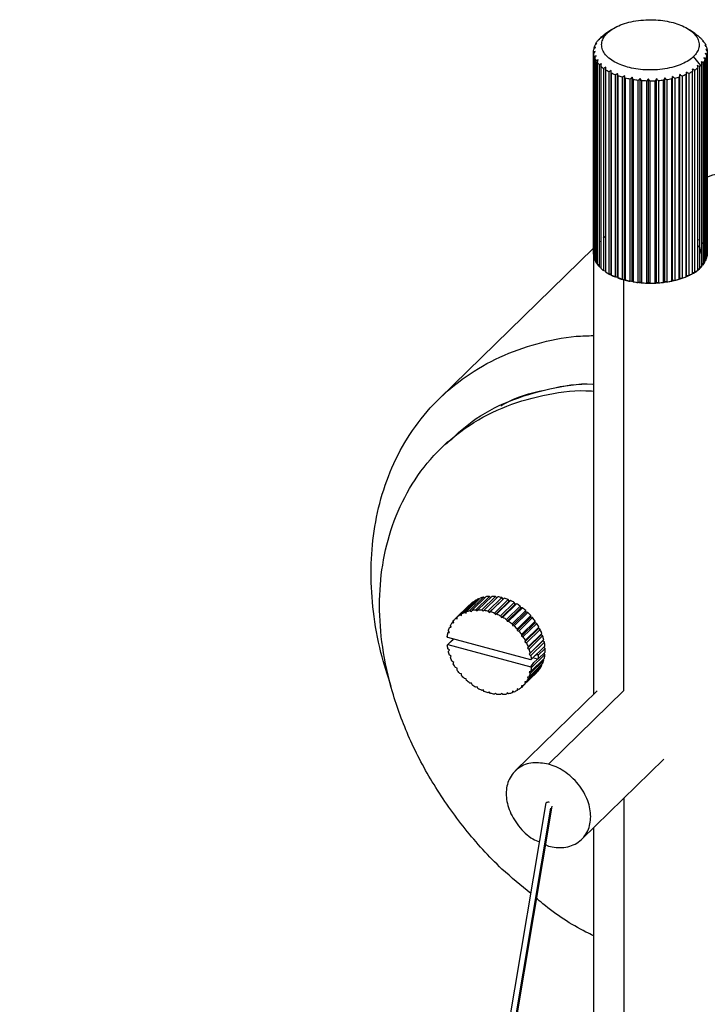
# Paper-space layout '_Trimétrica' of a CAD drawing. Header units: millimetres. Extents: x -1311 to -67, y -451 to 503.
# Tile 4 of 12: x -1086 to -993, y 369 to 503. Entities that reach past the tile are written whole.
import ezdxf

# ---------------------------------------------------------------- set-up
doc = ezdxf.new("R2010")
doc.units = ezdxf.units.MM

psp = doc.layouts.new('_Trimétrica')

# ---------------------------------------------------------------- linework, layer by layer
at = {"color": 7, "linetype": 'Continuous', "lineweight": 25}
for p, q in [((-1005.59, 501.92), (-1006.47, 501.31)), ((-994.21, 501.4), (-994.97, 501.92)), ((-1007.29, 500.55), (-1007.29, 500.61)), ((-1007.13, 500.77), (-1006.15, 501.46)), ((-1006.72, 501.11), (-1006.72, 501.13)), ((-994.21, 501.4), (-994.22, 501.41)), ((-993.53, 500.88), (-993.53, 500.84)), ((-1007.95, 499.3), (-1007.95, 499.47)), ((-1007.7, 499.95), (-1007.7, 500.05)), ((-992.54, 499.18), (-992.54, 498.98)), ((-1008.03, 498.91), (-1008.03, 471.39)), ((-1008.03, 471.35), (-1008.03, 498.87)), ((-1008.01, 498.65), (-1008.01, 471.13)), ((-1007.93, 470.76), (-1007.93, 498.28)), ((-1007.85, 498.06), (-1007.85, 470.54)), ((-1007.66, 470.18), (-1007.66, 497.7)), ((-993.42, 497.05), (-994.4, 498.26)), ((-992.85, 470.25), (-992.85, 497.77)), ((-992.74, 497.99), (-992.74, 470.47)), ((-992.6, 470.83), (-992.6, 498.36)), ((-992.55, 498.58), (-992.55, 471.06)), ((-1007.52, 497.48), (-1007.52, 469.96)), ((-1007.23, 469.62), (-1007.23, 497.14)), ((-1007.02, 496.95), (-1007.02, 469.42)), ((-1006.64, 469.11), (-1006.64, 496.63)), ((-1006.38, 496.45), (-1006.38, 468.93)), ((-1005.6, 468.65), (-1005.6, 496.36)), ((-994.26, 496.4), (-994.26, 468.87)), ((-993.83, 469.17), (-993.83, 496.7)), ((-993.6, 496.89), (-993.6, 469.36)), ((-993.26, 469.69), (-993.26, 497.22)), ((-993.09, 497.42), (-993.09, 469.9)), ((-1005.91, 468.65), (-1005.91, 496.17)), ((-1005.6, 496.01), (-1005.6, 468.49)), ((-1005.05, 468.24), (-1005.05, 495.77)), ((-1004.74, 468.27), (-1004.74, 495.98)), ((-1004.7, 495.63), (-1004.7, 468.11)), ((-1004.09, 467.91), (-1004.09, 495.44)), ((-1003.79, 467.96), (-1003.79, 495.67)), ((-1003.7, 495.33), (-1003.7, 467.81)), ((-1003.04, 467.66), (-1003.04, 495.18)), ((-1002.76, 467.73), (-1002.76, 495.44)), ((-1002.62, 495.11), (-1002.62, 467.59)), ((-1001.93, 467.49), (-1001.93, 495.01)), ((-1001.67, 467.58), (-1001.67, 495.29)), ((-1001.5, 494.97), (-1001.5, 467.45)), ((-1000.78, 467.41), (-1000.78, 494.93)), ((-1000.55, 467.52), (-1000.55, 495.23)), ((-1000.34, 494.92), (-1000.34, 467.4)), ((-999.62, 467.41), (-999.62, 494.93)), ((-999.43, 467.54), (-999.43, 495.25)), ((-999.19, 494.96), (-999.19, 467.44)), ((-998.48, 467.51), (-998.48, 495.03)), ((-998.32, 467.65), (-998.32, 495.36)), ((-998.06, 495.09), (-998.06, 467.57)), ((-997.37, 467.69), (-997.37, 495.21)), ((-997.26, 467.84), (-997.26, 495.55)), ((-996.97, 495.3), (-996.97, 467.78)), ((-996.34, 467.95), (-996.34, 495.47)), ((-996.27, 468.11), (-996.27, 495.82)), ((-995.97, 495.59), (-995.97, 468.07)), ((-995.39, 468.29), (-995.39, 495.82)), ((-995.36, 468.45), (-995.36, 496.16)), ((-995.05, 495.96), (-995.05, 468.44)), ((-994.54, 468.7), (-994.54, 496.23)), ((-1006.38, 473.74), (-1006.69, 473.54)), ((-1008.03, 472.16), (-1029.02, 451.68)), ((-1007.18, 473.16), (-1007.26, 473.04)), ((-993.6, 473.25), (-993.66, 473.31)), ((-993.08, 472.77), (-993.26, 472.93)), ((-1008.03, 471.39), (-1008.03, 471.35)), ((-1008.03, 471.35), (-1008.03, 411.38)), ((-1008.03, 471.35), (-1008.01, 471.34)), ((-1007.9, 471.4), (-1007.84, 471.05)), ((-992.57, 470.96), (-992.6, 471.13)), ((-992.6, 471.04), (-992.55, 471.06)), ((-1007.93, 470.76), (-1007.85, 470.73)), ((-1007.66, 470.18), (-1007.52, 470.14)), ((-1007.23, 469.62), (-1007.02, 469.59)), ((-1007.09, 469.67), (-1007.01, 469.59)), ((-993.26, 469.86), (-993.09, 469.9)), ((-992.85, 470.49), (-992.78, 470.61)), ((-992.85, 470.44), (-992.74, 470.47)), ((-1006.64, 469.11), (-1006.33, 469.09)), ((-1005.91, 468.65), (-1005.6, 468.65)), ((-1005.6, 468.65), (-1005.6, 468.49)), ((-1005.05, 468.24), (-1004.74, 468.27)), ((-1004.74, 468.27), (-1004.7, 468.11)), ((-1004.66, 468.18), (-1003.89, 467.86)), ((-996.34, 467.95), (-996.27, 468.11)), ((-996.27, 468.11), (-995.97, 468.07)), ((-995.39, 468.29), (-995.36, 468.45)), ((-995.36, 468.45), (-995.05, 468.44)), ((-994.54, 468.86), (-994.26, 468.87)), ((-993.83, 469.34), (-993.6, 469.36)), ((-1004.09, 467.91), (-1003.79, 467.96)), ((-1003.89, 411.9), (-1003.89, 467.86)), ((-1003.79, 467.96), (-1003.7, 467.81)), ((-1003.04, 467.66), (-1002.76, 467.73)), ((-1002.76, 467.73), (-1002.62, 467.59)), ((-1001.93, 467.49), (-1001.67, 467.58)), ((-1001.67, 467.58), (-1001.5, 467.45)), ((-1000.78, 467.41), (-1000.55, 467.52)), ((-1000.55, 467.52), (-1000.34, 467.4)), ((-999.62, 467.41), (-999.43, 467.54)), ((-999.43, 467.54), (-999.19, 467.44)), ((-998.48, 467.51), (-998.32, 467.65)), ((-998.32, 467.65), (-998.06, 467.57)), ((-997.37, 467.69), (-997.26, 467.84)), ((-997.26, 467.84), (-996.97, 467.78)), ((-1027.86, 445.82), (-1028.79, 444.91)), ((-1026.25, 422.2), (-1024.38, 424.03)), ((-1024.14, 424.18), (-1026.01, 422.35)), ((-1025.59, 422.56), (-1023.72, 424.38)), ((-1023.46, 424.49), (-1025.32, 422.67)), ((-1024.86, 422.8), (-1022.99, 424.62)), ((-1022.7, 424.68), (-1024.57, 422.86)), ((-1024.32, 424.01), (-1024.38, 424.03)), ((-1024.07, 422.91), (-1022.2, 424.73)), ((-1021.89, 424.74), (-1023.76, 422.92)), ((-1023.61, 424.33), (-1023.72, 424.38)), ((-1023.24, 422.89), (-1021.37, 424.72)), ((-1022.85, 424.53), (-1022.99, 424.62)), ((-1021.05, 424.68), (-1022.92, 422.85)), ((-1022.38, 422.75), (-1020.52, 424.57)), ((-1020.35, 424.37), (-1022.22, 422.55)), ((-1022.04, 424.6), (-1022.2, 424.73)), ((-1020.19, 424.48), (-1022.06, 422.66)), ((-1021.52, 422.47), (-1019.66, 424.3)), ((-1019.52, 424.08), (-1021.39, 422.26)), ((-1021.19, 424.54), (-1021.37, 424.72)), ((-1019.34, 424.16), (-1021.2, 422.34)), ((-1020.68, 422.08), (-1018.81, 423.91)), ((-1020.35, 424.37), (-1020.52, 424.57)), ((-1020.19, 424.48), (-1020.35, 424.37)), ((-1019.52, 424.08), (-1019.66, 424.3)), ((-1019.34, 424.16), (-1019.52, 424.08)), ((-1018.71, 423.68), (-1018.81, 423.91)), ((-1026.81, 421.73), (-1024.95, 423.55)), ((-1024.75, 423.74), (-1026.61, 421.92)), ((-1025.59, 422.56), (-1025.37, 422.46)), ((-1025.37, 422.46), (-1025.32, 422.67)), ((-1024.94, 423.55), (-1024.95, 423.55)), ((-1024.86, 422.8), (-1024.64, 422.67)), ((-1024.64, 422.67), (-1024.57, 422.86)), ((-1024.07, 422.91), (-1023.87, 422.75)), ((-1023.87, 422.75), (-1023.76, 422.92)), ((-1023.24, 422.89), (-1023.05, 422.71)), ((-1023.05, 422.71), (-1022.92, 422.85)), ((-1022.38, 422.75), (-1022.22, 422.55)), ((-1022.22, 422.55), (-1022.06, 422.66)), ((-1021.52, 422.47), (-1021.39, 422.26)), ((-1018.71, 423.68), (-1020.57, 421.86)), ((-1018.5, 423.73), (-1020.37, 421.91)), ((-1019.87, 421.58), (-1018.01, 423.4)), ((-1017.93, 423.17), (-1019.8, 421.35)), ((-1017.71, 423.19), (-1019.58, 421.37)), ((-1019.12, 420.98), (-1017.25, 422.8)), ((-1017.21, 422.57), (-1019.07, 420.75)), ((-1016.98, 422.55), (-1018.85, 420.73)), ((-1018.5, 423.73), (-1018.71, 423.68)), ((-1017.93, 423.17), (-1018.01, 423.4)), ((-1017.71, 423.19), (-1017.93, 423.17)), ((-1017.21, 422.57), (-1017.25, 422.8)), ((-1016.98, 422.55), (-1017.21, 422.57)), ((-1027.28, 421.16), (-1027.1, 421.33)), ((-1027.28, 421.16), (-1027.06, 421.15)), ((-1027.06, 421.15), (-1027.12, 421.38)), ((-1026.81, 421.73), (-1026.59, 421.69)), ((-1026.59, 421.69), (-1026.61, 421.92)), ((-1026.25, 422.2), (-1026.02, 422.13)), ((-1026.02, 422.13), (-1026.01, 422.35)), ((-1021.39, 422.26), (-1021.2, 422.34)), ((-1020.68, 422.08), (-1020.57, 421.86)), ((-1020.57, 421.86), (-1020.37, 421.91)), ((-1019.87, 421.58), (-1019.8, 421.35)), ((-1019.8, 421.35), (-1019.58, 421.37)), ((-1018.43, 420.29), (-1016.56, 422.12)), ((-1016.56, 421.89), (-1018.42, 420.07)), ((-1016.33, 421.84), (-1018.19, 420.01)), ((-1015.99, 421.14), (-1017.85, 419.32)), ((-1017.83, 419.54), (-1015.96, 421.36)), ((-1016.56, 421.89), (-1016.56, 422.12)), ((-1016.33, 421.84), (-1016.56, 421.89)), ((-1015.99, 421.14), (-1015.96, 421.36)), ((-1015.76, 421.06), (-1015.99, 421.14)), ((-1027.86, 419.75), (-1027.71, 419.9)), ((-1027.86, 419.75), (-1027.66, 419.82)), ((-1027.66, 419.82), (-1027.79, 420.04)), ((-1027.63, 420.49), (-1027.47, 420.65)), ((-1027.63, 420.49), (-1027.42, 420.52)), ((-1027.42, 420.52), (-1027.51, 420.75)), ((-1019.12, 420.98), (-1019.07, 420.75)), ((-1019.07, 420.75), (-1018.85, 420.73)), ((-1018.43, 420.29), (-1018.42, 420.07)), ((-1018.42, 420.07), (-1018.19, 420.01)), ((-1015.76, 421.06), (-1017.63, 419.23)), ((-1015.52, 420.35), (-1017.38, 418.53)), ((-1017.32, 418.72), (-1015.46, 420.55)), ((-1015.3, 420.23), (-1017.16, 418.41)), ((-1015.52, 420.35), (-1015.46, 420.55)), ((-1015.3, 420.23), (-1015.52, 420.35)), ((-1027.86, 419.15), (-1027.94, 419.26)), ((-1027.94, 418.11), (-1027.23, 418.8)), ((-1016.58, 416.08), (-1027.86, 419.15)), ((-1027.27, 418.74), (-1027.86, 418.19)), ((-1027.13, 418.95), (-1027.27, 418.74)), ((-1017.83, 419.54), (-1017.85, 419.32)), ((-1017.85, 419.32), (-1017.63, 419.23)), ((-1017.32, 418.72), (-1017.38, 418.53)), ((-1017.38, 418.53), (-1017.16, 418.41)), ((-1015.16, 419.52), (-1017.02, 417.7)), ((-1016.93, 417.88), (-1015.06, 419.7)), ((-1014.95, 419.37), (-1016.81, 417.55)), ((-1014.91, 418.68), (-1016.78, 416.86)), ((-1016.65, 417.01), (-1014.79, 418.84)), ((-1014.72, 418.51), (-1016.58, 416.69)), ((-1015.16, 419.52), (-1015.06, 419.7)), ((-1014.95, 419.37), (-1015.16, 419.52)), ((-1014.91, 418.68), (-1014.79, 418.84)), ((-1014.72, 418.51), (-1014.91, 418.68)), ((-1027.94, 418.11), (-1027.86, 418.19)), ((-1027.86, 418.19), (-1016.58, 415.12)), ((-1027.66, 417.41), (-1027.86, 417.58)), ((-1027.79, 417.25), (-1027.66, 417.41)), ((-1016.93, 417.88), (-1017.02, 417.7)), ((-1017.02, 417.7), (-1016.81, 417.55)), ((-1016.5, 416.15), (-1014.64, 417.97)), ((-1014.61, 417.65), (-1015.54, 416.74)), ((-1015.54, 416.22), (-1014.61, 417.14)), ((-1014.61, 417.65), (-1014.78, 417.84)), ((-1027.42, 416.57), (-1027.63, 416.71)), ((-1027.51, 416.39), (-1027.42, 416.57)), ((-1027.06, 415.74), (-1027.28, 415.86)), ((-1016.65, 417.01), (-1016.78, 416.86)), ((-1016.78, 416.86), (-1016.58, 416.69)), ((-1014.79, 416.05), (-1016.65, 414.23)), ((-1016.58, 414.51), (-1014.72, 416.34)), ((-1016.5, 416.15), (-1016.58, 416.08)), ((-1014.64, 416.83), (-1016.5, 415.01)), ((-1015.64, 416.17), (-1016.3, 416.35)), ((-1016.14, 415.72), (-1015.64, 416.17)), ((-1015.64, 416.85), (-1016.08, 416.57)), ((-1015.54, 416.74), (-1015.64, 416.85)), ((-1015.64, 416.17), (-1015.54, 416.22)), ((-1014.79, 416.05), (-1014.86, 416.19)), ((-1014.64, 416.83), (-1014.75, 417)), ((-1027.12, 415.54), (-1027.06, 415.74)), ((-1026.59, 414.95), (-1026.81, 415.03)), ((-1026.61, 414.73), (-1026.59, 414.95)), ((-1015.46, 414.7), (-1017.32, 412.88)), ((-1017.16, 413.11), (-1015.3, 414.93)), ((-1015.06, 415.34), (-1016.93, 413.52)), ((-1016.81, 413.78), (-1014.95, 415.6)), ((-1016.58, 414.51), (-1016.78, 414.45)), ((-1016.78, 414.45), (-1016.65, 414.23)), ((-1016.58, 415.12), (-1016.14, 415.72)), ((-1016.58, 415.12), (-1016.5, 415.01)), ((-1015.46, 414.7), (-1015.47, 414.76)), ((-1015.06, 415.34), (-1015.11, 415.44)), ((-1026.02, 414.2), (-1026.25, 414.25)), ((-1026.01, 413.97), (-1026.02, 414.2)), ((-1025.37, 413.52), (-1025.59, 413.54)), ((-1025.32, 413.29), (-1025.37, 413.52)), ((-1017.63, 412.54), (-1015.76, 414.36)), ((-1017.16, 413.11), (-1017.38, 413.11)), ((-1017.38, 413.11), (-1017.32, 412.88)), ((-1016.81, 413.78), (-1017.02, 413.74)), ((-1017.02, 413.74), (-1016.93, 413.52)), ((-1024.64, 412.92), (-1024.86, 412.9)), ((-1024.57, 412.69), (-1024.64, 412.92)), ((-1023.87, 412.41), (-1024.07, 412.36)), ((-1023.76, 412.18), (-1023.87, 412.41)), ((-1023.05, 412.01), (-1023.24, 411.93)), ((-1022.92, 411.79), (-1023.05, 412.01)), ((-1019.07, 411.81), (-1019.12, 411.6)), ((-1018.96, 411.75), (-1019.12, 411.6)), ((-1018.85, 411.7), (-1019.07, 411.81)), ((-1007.53, 411.87), (-1018.7, 400.96)), ((-1018.42, 412.13), (-1018.43, 411.91)), ((-1018.26, 412.08), (-1018.43, 411.91)), ((-1018.19, 412.06), (-1018.42, 412.13)), ((-1017.63, 412.54), (-1017.85, 412.57)), ((-1017.85, 412.57), (-1017.83, 412.34)), ((-1017.63, 412.54), (-1017.83, 412.34)), ((-1003.89, 411.9), (-1014.16, 401.88)), ((-1022.22, 411.72), (-1022.38, 411.61)), ((-1022.06, 411.52), (-1022.22, 411.72)), ((-1021.39, 411.56), (-1021.52, 411.41)), ((-1021.38, 411.55), (-1021.52, 411.41)), ((-1021.2, 411.37), (-1021.39, 411.56)), ((-1020.57, 411.51), (-1020.68, 411.35)), ((-1020.54, 411.49), (-1020.68, 411.35)), ((-1020.37, 411.36), (-1020.57, 411.51)), ((-1019.8, 411.6), (-1019.87, 411.41)), ((-1019.72, 411.55), (-1019.87, 411.41)), ((-1019.58, 411.47), (-1019.8, 411.6)), ((-1009.62, 391.65), (-998.45, 402.56)), ((-1003.89, 397.25), (-1003.89, 286.75)), ((-1014.5, 396.62), (-1086.17, -29.64)), ((-1085.43, -29.85), (-1013.84, 395.88)), ((-1013.68, 396.16), (-1085.32, -29.88)), ((-1008.03, 393.21), (-1008.03, 293.1)), ((-1014.67, 390.97), (-1014.16, 390.73))]:
    psp.add_line(p, q, dxfattribs=at)
for points, knots in [([(-1006.15, 501.46), (-1005.97, 501.64), (-1005.75, 501.81), (-1005.23, 502.15), (-1004.93, 502.31), (-1004.26, 502.61), (-1003.89, 502.74), (-1003.1, 502.97), (-1002.68, 503.06), (-1001.8, 503.2), (-1001.35, 503.24), (-1000.45, 503.29), (-999.99, 503.29), (-999.12, 503.24), (-998.7, 503.19), (-997.9, 503.06), (-997.52, 502.98), (-996.83, 502.79), (-996.49, 502.68), (-995.83, 502.41), (-995.52, 502.26), (-994.95, 501.91), (-994.69, 501.72), (-994.25, 501.31), (-994.07, 501.1), (-993.79, 500.65), (-993.71, 500.41), (-993.62, 499.95), (-993.63, 499.71), (-993.72, 499.26), (-993.81, 499.05), (-994.06, 498.64), (-994.22, 498.44), (-994.4, 498.26)], [0, 0, 0, 0, 0.0625, 0.0625, 0.125, 0.125, 0.1875, 0.1875, 0.25, 0.25, 0.3125, 0.3125, 0.375, 0.375, 0.4375, 0.4375, 0.5, 0.5, 0.5625, 0.5625, 0.625, 0.625, 0.6875, 0.6875, 0.75, 0.75, 0.8125, 0.8125, 0.875, 0.875, 0.9375, 0.9375, 1, 1, 1, 1]), ([(-994.4, 498.26), (-994.58, 498.09), (-994.8, 497.91), (-995.32, 497.57), (-995.62, 497.41), (-996.29, 497.11), (-996.66, 496.98), (-997.45, 496.75), (-997.88, 496.66), (-998.75, 496.52), (-999.21, 496.48), (-1000.11, 496.43), (-1000.56, 496.43), (-1001.43, 496.48), (-1001.86, 496.53), (-1002.66, 496.66), (-1003.03, 496.74), (-1003.72, 496.93), (-1004.07, 497.04), (-1004.72, 497.31), (-1005.04, 497.46), (-1005.61, 497.81), (-1005.87, 498), (-1006.31, 498.41), (-1006.49, 498.62), (-1006.76, 499.08), (-1006.85, 499.31), (-1006.93, 499.77), (-1006.93, 500.01), (-1006.83, 500.46), (-1006.74, 500.67), (-1006.49, 501.09), (-1006.33, 501.28), (-1006.15, 501.46)], [0, 0, 0, 0, 0.0625, 0.0625, 0.125, 0.125, 0.1875, 0.1875, 0.25, 0.25, 0.3125, 0.3125, 0.375, 0.375, 0.4375, 0.4375, 0.5, 0.5, 0.5625, 0.5625, 0.625, 0.625, 0.6875, 0.6875, 0.75, 0.75, 0.8125, 0.8125, 0.875, 0.875, 0.9375, 0.9375, 1, 1, 1, 1]), ([(-1006.72, 501.13), (-1006.65, 501.18), (-1006.57, 501.25), (-1006.48, 501.31), (-1006.47, 501.31)], [0, 0, 0, 0, 0.931634, 1, 1, 1, 1]), ([(-992.54, 481.87), (-992.49, 481.89), (-990.79, 482.51), (-987.1, 483.01), (-981.65, 483.3), (-976.17, 482.81), (-972.53, 481.95), (-970.76, 481.53)], [0, 0, 0, 0, 0.00845, 0.268514, 0.521575, 0.765861, 1, 1, 1, 1]), ([(-993.83, 472.53), (-993.8, 472.5), (-993.42, 472.16), (-993.48, 471.75), (-993.54, 471.39)], [0, 0, 0, 0, 0.091733, 1, 1, 1, 1]), ([(-992.55, 471.06), (-992.54, 471.13), (-992.53, 471.24), (-992.53, 471.35), (-992.53, 471.39)], [0, 0, 0, 0, 0.626292, 1, 1, 1, 1]), ([(-1007.73, 470.46), (-1007.72, 470.37), (-1007.72, 470.18), (-1007.5, 470.02), (-1007.37, 469.93)], [0, 0, 0, 0, 0.430605, 1, 1, 1, 1]), ([(-1003.89, 467.86), (-1002.98, 467.68), (-1001.09, 467.29), (-997.9, 467.48), (-995.21, 468.26), (-993.53, 469.21), (-993.2, 469.88), (-993.11, 470.06)], [0, 0, 0, 0, 0.2205419, 0.4592547, 0.6979676, 0.9185095, 1, 1, 1, 1]), ([(-1006.49, 469.1), (-1006.39, 468.99), (-1006.04, 468.63), (-1005.35, 468.41), (-1004.86, 468.26)], [0, 0, 0, 0, 0.287226, 1, 1, 1, 1]), ([(-1035.57, 412.47), (-1036.07, 414.01), (-1037.19, 417.42), (-1038.08, 422.61), (-1038.42, 427.94), (-1038.09, 433.1), (-1037.08, 438.13), (-1035.31, 442.97), (-1032.76, 447.46), (-1029.46, 451.46), (-1025.46, 454.82), (-1020.87, 457.46), (-1015.81, 459.25), (-1011.49, 460.18), (-1008.81, 460.24), (-1008.03, 460.26)], [0, 0, 0, 0, 0.064958, 0.143641, 0.219056, 0.294471, 0.373154, 0.454663, 0.538429, 0.623768, 0.709918, 0.796067, 0.881407, 0.965172, 1, 1, 1, 1]), ([(-1028.04, 445.51), (-1026.93, 446.57), (-1024.44, 448.92), (-1019.67, 451.46), (-1014.1, 453.09), (-1010.14, 453.78), (-1008.06, 453.66), (-1008.03, 453.66)], [0, 0, 0, 0, 0.2165373, 0.4810613, 0.7420276, 0.9961571, 1, 1, 1, 1]), ([(-1020.63, 450.7), (-1020.28, 450.9), (-1018.29, 452.04), (-1014.06, 453.03), (-1010.14, 453.78), (-1008.06, 453.66), (-1008.03, 453.66)], [0, 0, 0, 0, 0.09907, 0.552134, 0.993328, 1, 1, 1, 1]), ([(-1016.57, 384.27), (-1017.9, 385.35), (-1021.15, 387.99), (-1025.62, 393.01), (-1029.88, 399), (-1033.2, 405.31), (-1035.53, 411.63), (-1036.87, 417.74), (-1037.3, 423.56), (-1036.87, 429.15), (-1035.53, 434.53), (-1033.2, 439.59), (-1029.88, 444.08), (-1025.63, 447.78), (-1020.62, 450.56), (-1015.03, 452.2), (-1010.77, 452.87), (-1008.37, 452.72), (-1008.03, 452.7)], [0, 0, 0, 0, 0.048493, 0.118403, 0.188312, 0.257281, 0.324443, 0.389065, 0.450584, 0.512103, 0.576725, 0.643887, 0.712856, 0.782765, 0.852675, 0.921643, 0.988805, 1, 1, 1, 1]), ([(-1014.16, 401.88), (-1014.88, 402), (-1016.39, 402.24), (-1018.34, 401.48), (-1019.62, 399.95), (-1020.05, 397.91), (-1019.63, 395.63), (-1018.33, 393.42), (-1016.76, 391.86), (-1015.69, 391.42), (-1015.39, 391.3)], [0, 0, 0, 0, 0.129063, 0.26876, 0.408458, 0.537521, 0.666584, 0.806281, 0.945979, 1, 1, 1, 1]), ([(-1014.16, 390.73), (-1013.82, 390.64), (-1013.47, 390.58), (-1012.76, 390.51), (-1012.4, 390.51), (-1011.69, 390.59), (-1011.34, 390.67), (-1010.69, 390.91), (-1010.38, 391.07), (-1009.82, 391.46), (-1009.56, 391.69), (-1009.13, 392.21), (-1008.96, 392.5), (-1008.68, 393.11), (-1008.57, 393.43), (-1008.44, 394.08), (-1008.41, 394.42), (-1008.41, 395.07), (-1008.44, 395.42), (-1008.57, 396.15), (-1008.68, 396.52), (-1008.96, 397.29), (-1009.13, 397.67), (-1009.56, 398.42), (-1009.82, 398.79), (-1010.38, 399.49), (-1010.69, 399.82), (-1011.34, 400.41), (-1011.69, 400.68), (-1012.4, 401.14), (-1012.76, 401.34), (-1013.47, 401.66), (-1013.82, 401.79), (-1014.16, 401.88)], [0, 0, 0, 0, 0.0625, 0.0625, 0.125, 0.125, 0.1875, 0.1875, 0.25, 0.25, 0.3125, 0.3125, 0.375, 0.375, 0.4375, 0.4375, 0.5, 0.5, 0.5625, 0.5625, 0.625, 0.625, 0.6875, 0.6875, 0.75, 0.75, 0.8125, 0.8125, 0.875, 0.875, 0.9375, 0.9375, 1, 1, 1, 1]), ([(-1014.02, 396.67), (-1014.07, 396.68), (-1014.18, 396.71), (-1014.35, 396.69), (-1014.45, 396.64), (-1014.49, 396.61)], [0, 0, 0, 0, 0.292763, 0.659087, 1, 1, 1, 1]), ([(-1008.03, 378.51), (-1008.37, 378.68), (-1010.77, 379.83), (-1013.45, 381.59), (-1015.57, 383.41), (-1015.89, 383.69)], [0, 0, 0, 0, 0.123806, 0.866585, 1, 1, 1, 1])]:
    psp.add_open_spline(points, degree=3, knots=knots, dxfattribs=at)
for points in [[(-1007.7, 500.05), (-1007.64, 500.17), (-1007.56, 500.29), (-1007.47, 500.4)], [(-1007.47, 500.4), (-1007.37, 500.48), (-1007.28, 500.57), (-1007.18, 500.65)], [(-1007.29, 500.61), (-1007.24, 500.66), (-1007.19, 500.72), (-1007.13, 500.77)], [(-1007.18, 500.65), (-1007.22, 500.64), (-1007.25, 500.62), (-1007.29, 500.61)], [(-1007.13, 500.77), (-1007.07, 500.83), (-1007.02, 500.88), (-1006.96, 500.94)], [(-1006.96, 500.94), (-1006.86, 501.01), (-1006.75, 501.09), (-1006.65, 501.16)], [(-1006.65, 501.16), (-1006.68, 501.15), (-1006.7, 501.14), (-1006.72, 501.13)], [(-994.22, 501.41), (-994.12, 501.34), (-994.02, 501.26), (-993.92, 501.19)], [(-993.92, 501.19), (-993.78, 501.09), (-993.65, 500.99), (-993.53, 500.88)], [(-993.53, 500.88), (-993.56, 500.89), (-993.59, 500.9), (-993.62, 500.92)], [(-993.62, 500.92), (-993.52, 500.84), (-993.43, 500.76), (-993.33, 500.68)], [(-993.33, 500.68), (-993.22, 500.57), (-993.12, 500.45), (-993.04, 500.34)], [(-993.04, 500.34), (-993.08, 500.35), (-993.13, 500.37), (-993.17, 500.38)], [(-993.17, 500.38), (-993.08, 500.3), (-992.99, 500.21), (-992.89, 500.13)], [(-1008.03, 498.87), (-1008.03, 499), (-1008.02, 499.12), (-1008, 499.24)], [(-1007.8, 498.95), (-1007.88, 498.93), (-1007.95, 498.9), (-1008.03, 498.87)], [(-1008.01, 498.65), (-1007.94, 498.75), (-1007.87, 498.85), (-1007.8, 498.95)], [(-1008, 499.24), (-1007.92, 499.34), (-1007.84, 499.44), (-1007.76, 499.53)], [(-1007.95, 499.47), (-1007.92, 499.59), (-1007.87, 499.71), (-1007.82, 499.83)], [(-1007.76, 499.53), (-1007.82, 499.51), (-1007.89, 499.49), (-1007.95, 499.47)], [(-1007.82, 499.83), (-1007.73, 499.92), (-1007.64, 500.01), (-1007.55, 500.1)], [(-1007.55, 500.1), (-1007.6, 500.09), (-1007.65, 500.07), (-1007.7, 500.05)], [(-992.89, 500.13), (-992.82, 500.01), (-992.76, 499.89), (-992.71, 499.77)], [(-992.71, 499.77), (-992.76, 499.79), (-992.82, 499.81), (-992.88, 499.82)], [(-992.88, 499.82), (-992.79, 499.73), (-992.71, 499.64), (-992.63, 499.55)], [(-992.54, 499.18), (-992.61, 499.2), (-992.68, 499.22), (-992.75, 499.25)], [(-992.75, 499.25), (-992.68, 499.15), (-992.6, 499.05), (-992.53, 498.95)], [(-992.63, 499.55), (-992.59, 499.42), (-992.56, 499.3), (-992.54, 499.18)], [(-992.53, 498.95), (-992.52, 498.83), (-992.53, 498.7), (-992.55, 498.58)], [(-1007.93, 498.28), (-1007.97, 498.4), (-1007.99, 498.52), (-1008.01, 498.65)], [(-1007.67, 498.38), (-1007.76, 498.35), (-1007.84, 498.31), (-1007.93, 498.28)], [(-1007.85, 498.06), (-1007.79, 498.16), (-1007.73, 498.27), (-1007.67, 498.38)], [(-1007.66, 497.7), (-1007.73, 497.82), (-1007.8, 497.94), (-1007.85, 498.06)], [(-1007.38, 497.82), (-1007.47, 497.78), (-1007.57, 497.74), (-1007.66, 497.7)], [(-1007.52, 497.48), (-1007.47, 497.6), (-1007.43, 497.71), (-1007.38, 497.82)], [(-992.85, 497.77), (-992.92, 497.65), (-993, 497.54), (-993.09, 497.42)], [(-992.74, 497.99), (-992.82, 498.03), (-992.91, 498.06), (-993, 498.1)], [(-993, 498.1), (-992.95, 497.99), (-992.9, 497.88), (-992.85, 497.77)], [(-992.55, 498.58), (-992.63, 498.61), (-992.71, 498.64), (-992.8, 498.67)], [(-992.8, 498.67), (-992.73, 498.57), (-992.67, 498.46), (-992.6, 498.36)], [(-992.6, 498.36), (-992.64, 498.23), (-992.68, 498.11), (-992.74, 497.99)], [(-1007.23, 497.14), (-1007.33, 497.26), (-1007.43, 497.37), (-1007.52, 497.48)], [(-1006.93, 497.29), (-1007.03, 497.24), (-1007.13, 497.19), (-1007.23, 497.14)], [(-1007.02, 496.95), (-1006.99, 497.06), (-1006.96, 497.17), (-1006.93, 497.29)], [(-1006.64, 496.63), (-1006.77, 496.73), (-1006.9, 496.84), (-1007.02, 496.95)], [(-1006.33, 496.8), (-1006.43, 496.74), (-1006.54, 496.69), (-1006.64, 496.63)], [(-1006.38, 496.45), (-1006.36, 496.57), (-1006.35, 496.68), (-1006.33, 496.8)], [(-1005.91, 496.17), (-1006.07, 496.26), (-1006.23, 496.35), (-1006.38, 496.45)], [(-1005.6, 496.36), (-1005.7, 496.29), (-1005.8, 496.23), (-1005.91, 496.17)], [(-1005.6, 496.01), (-1005.6, 496.13), (-1005.6, 496.24), (-1005.6, 496.36)], [(-994.26, 496.4), (-994.36, 496.46), (-994.46, 496.52), (-994.57, 496.57)], [(-994.57, 496.57), (-994.56, 496.46), (-994.55, 496.34), (-994.54, 496.23)], [(-993.83, 496.7), (-993.96, 496.59), (-994.11, 496.49), (-994.26, 496.4)], [(-993.6, 496.89), (-993.7, 496.94), (-993.8, 496.99), (-993.9, 497.04)], [(-993.9, 497.04), (-993.88, 496.93), (-993.85, 496.81), (-993.83, 496.7)], [(-993.42, 497.05), (-993.48, 496.99), (-993.54, 496.94), (-993.6, 496.89)], [(-993.26, 497.22), (-993.31, 497.16), (-993.37, 497.1), (-993.42, 497.05)], [(-993.09, 497.42), (-993.18, 497.47), (-993.28, 497.51), (-993.37, 497.55)], [(-993.37, 497.55), (-993.34, 497.44), (-993.3, 497.33), (-993.26, 497.22)], [(-1005.05, 495.77), (-1005.24, 495.84), (-1005.42, 495.92), (-1005.6, 496.01)], [(-1004.74, 495.98), (-1004.85, 495.91), (-1004.95, 495.84), (-1005.05, 495.77)], [(-1004.7, 495.63), (-1004.71, 495.75), (-1004.73, 495.86), (-1004.74, 495.98)], [(-1004.09, 495.44), (-1004.3, 495.5), (-1004.5, 495.56), (-1004.7, 495.63)], [(-1003.79, 495.67), (-1003.89, 495.59), (-1003.99, 495.51), (-1004.09, 495.44)], [(-1003.7, 495.33), (-1003.73, 495.44), (-1003.76, 495.56), (-1003.79, 495.67)], [(-1003.04, 495.18), (-1003.26, 495.23), (-1003.48, 495.28), (-1003.7, 495.33)], [(-1002.76, 495.44), (-1002.85, 495.35), (-1002.94, 495.27), (-1003.04, 495.18)], [(-1002.62, 495.11), (-1002.67, 495.22), (-1002.71, 495.33), (-1002.76, 495.44)], [(-1001.93, 495.01), (-1002.16, 495.04), (-1002.4, 495.07), (-1002.62, 495.11)], [(-1001.67, 495.29), (-1001.76, 495.2), (-1001.84, 495.1), (-1001.93, 495.01)], [(-1001.5, 494.97), (-1001.56, 495.08), (-1001.61, 495.18), (-1001.67, 495.29)], [(-1000.78, 494.93), (-1001.02, 494.94), (-1001.26, 494.95), (-1001.5, 494.97)], [(-1000.55, 495.23), (-1000.63, 495.13), (-1000.7, 495.03), (-1000.78, 494.93)], [(-1000.34, 494.92), (-1000.41, 495.02), (-1000.48, 495.12), (-1000.55, 495.23)], [(-999.62, 494.93), (-999.86, 494.92), (-1000.1, 494.92), (-1000.34, 494.92)], [(-999.43, 495.25), (-999.49, 495.14), (-999.56, 495.04), (-999.62, 494.93)], [(-999.19, 494.96), (-999.27, 495.06), (-999.35, 495.15), (-999.43, 495.25)], [(-998.48, 495.03), (-998.71, 495), (-998.95, 494.98), (-999.19, 494.96)], [(-998.32, 495.36), (-998.38, 495.25), (-998.43, 495.14), (-998.48, 495.03)], [(-998.06, 495.09), (-998.14, 495.18), (-998.23, 495.27), (-998.32, 495.36)], [(-997.37, 495.21), (-997.6, 495.16), (-997.83, 495.12), (-998.06, 495.09)], [(-997.26, 495.55), (-997.3, 495.44), (-997.34, 495.32), (-997.37, 495.21)], [(-996.97, 495.3), (-997.07, 495.38), (-997.17, 495.47), (-997.26, 495.55)], [(-996.34, 495.47), (-996.54, 495.41), (-996.76, 495.35), (-996.97, 495.3)], [(-996.27, 495.82), (-996.29, 495.7), (-996.31, 495.59), (-996.34, 495.47)], [(-995.97, 495.59), (-996.07, 495.67), (-996.17, 495.74), (-996.27, 495.82)], [(-995.39, 495.82), (-995.57, 495.74), (-995.77, 495.66), (-995.97, 495.59)], [(-995.36, 496.16), (-995.37, 496.05), (-995.38, 495.93), (-995.39, 495.82)], [(-995.05, 495.96), (-995.16, 496.03), (-995.26, 496.1), (-995.36, 496.16)], [(-994.54, 496.23), (-994.71, 496.13), (-994.88, 496.05), (-995.05, 495.96)], [(-1008.01, 471.13), (-1007.99, 471), (-1007.97, 470.88), (-1007.93, 470.76)], [(-992.74, 470.47), (-992.68, 470.59), (-992.64, 470.71), (-992.6, 470.83)], [(-1007.85, 470.54), (-1007.8, 470.41), (-1007.73, 470.29), (-1007.66, 470.18)], [(-1007.52, 469.96), (-1007.43, 469.85), (-1007.33, 469.73), (-1007.23, 469.62)], [(-1007.02, 469.42), (-1006.9, 469.32), (-1006.77, 469.21), (-1006.64, 469.11)], [(-993.6, 469.36), (-993.48, 469.47), (-993.36, 469.58), (-993.26, 469.69)], [(-993.09, 469.9), (-993, 470.02), (-992.92, 470.13), (-992.85, 470.25)], [(-1006.38, 468.93), (-1006.23, 468.83), (-1006.07, 468.74), (-1005.91, 468.65)], [(-1005.6, 468.49), (-1005.42, 468.4), (-1005.24, 468.32), (-1005.05, 468.24)], [(-1004.7, 468.11), (-1004.5, 468.04), (-1004.3, 467.97), (-1004.09, 467.91)], [(-995.97, 468.07), (-995.77, 468.14), (-995.57, 468.22), (-995.39, 468.29)], [(-995.05, 468.44), (-994.88, 468.52), (-994.71, 468.61), (-994.54, 468.7)], [(-994.26, 468.87), (-994.11, 468.97), (-993.96, 469.07), (-993.83, 469.17)], [(-1003.7, 467.81), (-1003.48, 467.75), (-1003.26, 467.7), (-1003.04, 467.66)], [(-1002.62, 467.59), (-1002.4, 467.55), (-1002.16, 467.52), (-1001.93, 467.49)], [(-1001.5, 467.45), (-1001.26, 467.43), (-1001.02, 467.42), (-1000.78, 467.41)], [(-1000.34, 467.4), (-1000.1, 467.4), (-999.86, 467.4), (-999.62, 467.41)], [(-999.19, 467.44), (-998.95, 467.46), (-998.71, 467.48), (-998.48, 467.51)], [(-998.06, 467.57), (-997.83, 467.6), (-997.6, 467.64), (-997.37, 467.69)], [(-996.97, 467.78), (-996.76, 467.83), (-996.54, 467.89), (-996.34, 467.95)], [(-1024.38, 424.03), (-1024.51, 423.94), (-1024.63, 423.85), (-1024.75, 423.74)], [(-1023.72, 424.38), (-1023.87, 424.32), (-1024.01, 424.25), (-1024.14, 424.18)], [(-1022.99, 424.62), (-1023.15, 424.59), (-1023.31, 424.54), (-1023.46, 424.49)], [(-1022.2, 424.73), (-1022.37, 424.72), (-1022.54, 424.71), (-1022.7, 424.68)], [(-1021.37, 424.72), (-1021.55, 424.73), (-1021.72, 424.74), (-1021.89, 424.74)], [(-1020.52, 424.57), (-1020.69, 424.61), (-1020.87, 424.65), (-1021.05, 424.68)], [(-1019.66, 424.3), (-1019.83, 424.37), (-1020.01, 424.43), (-1020.19, 424.48)], [(-1018.81, 423.91), (-1018.99, 424), (-1019.16, 424.08), (-1019.34, 424.16)], [(-1026.01, 422.35), (-1025.88, 422.43), (-1025.74, 422.5), (-1025.59, 422.56)], [(-1025.32, 422.67), (-1025.17, 422.72), (-1025.02, 422.76), (-1024.86, 422.8)], [(-1024.57, 422.86), (-1024.4, 422.88), (-1024.24, 422.9), (-1024.07, 422.91)], [(-1023.76, 422.92), (-1023.59, 422.92), (-1023.41, 422.91), (-1023.24, 422.89)], [(-1022.92, 422.85), (-1022.74, 422.83), (-1022.56, 422.79), (-1022.38, 422.75)], [(-1022.06, 422.66), (-1021.88, 422.61), (-1021.7, 422.54), (-1021.52, 422.47)], [(-1018.01, 423.4), (-1018.17, 423.52), (-1018.34, 423.63), (-1018.5, 423.73)], [(-1017.25, 422.8), (-1017.4, 422.94), (-1017.56, 423.07), (-1017.71, 423.19)], [(-1016.56, 422.12), (-1016.7, 422.27), (-1016.84, 422.41), (-1016.98, 422.55)], [(-1027.51, 420.75), (-1027.44, 420.89), (-1027.36, 421.03), (-1027.28, 421.16)], [(-1027.12, 421.38), (-1027.02, 421.51), (-1026.92, 421.62), (-1026.81, 421.73)], [(-1026.61, 421.92), (-1026.5, 422.02), (-1026.38, 422.12), (-1026.25, 422.2)], [(-1021.2, 422.34), (-1021.03, 422.26), (-1020.85, 422.18), (-1020.68, 422.08)], [(-1020.37, 421.91), (-1020.2, 421.81), (-1020.04, 421.7), (-1019.87, 421.58)], [(-1019.58, 421.37), (-1019.42, 421.24), (-1019.27, 421.11), (-1019.12, 420.98)], [(-1015.96, 421.36), (-1016.08, 421.52), (-1016.2, 421.68), (-1016.33, 421.84)], [(-1027.79, 420.04), (-1027.74, 420.19), (-1027.69, 420.35), (-1027.63, 420.49)], [(-1018.85, 420.73), (-1018.7, 420.59), (-1018.56, 420.44), (-1018.43, 420.29)], [(-1018.19, 420.01), (-1018.07, 419.86), (-1017.94, 419.7), (-1017.83, 419.54)], [(-1015.46, 420.55), (-1015.55, 420.72), (-1015.65, 420.89), (-1015.76, 421.06)], [(-1015.06, 419.7), (-1015.13, 419.88), (-1015.21, 420.05), (-1015.3, 420.23)], [(-1027.94, 419.26), (-1027.92, 419.43), (-1027.89, 419.59), (-1027.86, 419.75)], [(-1017.63, 419.23), (-1017.52, 419.07), (-1017.42, 418.9), (-1017.32, 418.72)], [(-1014.79, 418.84), (-1014.83, 419.01), (-1014.88, 419.2), (-1014.95, 419.37)], [(-1014.64, 417.97), (-1014.65, 418.15), (-1014.68, 418.33), (-1014.72, 418.51)], [(-1027.86, 417.58), (-1027.89, 417.76), (-1027.92, 417.94), (-1027.94, 418.11)], [(-1027.63, 416.71), (-1027.69, 416.89), (-1027.74, 417.07), (-1027.79, 417.25)], [(-1017.16, 418.41), (-1017.08, 418.23), (-1017, 418.05), (-1016.93, 417.88)], [(-1016.81, 417.55), (-1016.75, 417.37), (-1016.7, 417.19), (-1016.65, 417.01)], [(-1014.61, 417.14), (-1014.6, 417.31), (-1014.6, 417.48), (-1014.61, 417.65)], [(-1027.28, 415.86), (-1027.36, 416.03), (-1027.44, 416.21), (-1027.51, 416.39)], [(-1016.58, 416.69), (-1016.55, 416.51), (-1016.52, 416.33), (-1016.5, 416.15)], [(-1015.54, 416.74), (-1015.54, 416.57), (-1015.54, 416.39), (-1015.54, 416.22)], [(-1014.95, 415.6), (-1014.88, 415.74), (-1014.83, 415.89), (-1014.79, 416.05)], [(-1014.72, 416.34), (-1014.68, 416.5), (-1014.65, 416.66), (-1014.64, 416.83)], [(-1026.81, 415.03), (-1026.92, 415.2), (-1027.02, 415.37), (-1027.12, 415.54)], [(-1026.25, 414.25), (-1026.38, 414.41), (-1026.5, 414.57), (-1026.61, 414.73)], [(-1016.5, 415.01), (-1016.52, 414.84), (-1016.55, 414.68), (-1016.58, 414.51)], [(-1015.76, 414.36), (-1015.65, 414.47), (-1015.55, 414.58), (-1015.46, 414.7)], [(-1015.3, 414.93), (-1015.21, 415.06), (-1015.13, 415.2), (-1015.06, 415.34)], [(-1025.59, 413.54), (-1025.74, 413.68), (-1025.88, 413.82), (-1026.01, 413.97)], [(-1024.86, 412.9), (-1025.02, 413.02), (-1025.17, 413.15), (-1025.32, 413.29)], [(-1016.93, 413.52), (-1017, 413.37), (-1017.08, 413.24), (-1017.16, 413.11)], [(-1016.65, 414.23), (-1016.7, 414.07), (-1016.75, 413.92), (-1016.81, 413.78)], [(-1024.07, 412.36), (-1024.24, 412.46), (-1024.4, 412.57), (-1024.57, 412.69)], [(-1023.24, 411.93), (-1023.41, 412), (-1023.59, 412.09), (-1023.76, 412.18)], [(-1022.38, 411.61), (-1022.56, 411.66), (-1022.74, 411.72), (-1022.92, 411.79)], [(-1018.43, 411.91), (-1018.56, 411.84), (-1018.7, 411.77), (-1018.85, 411.7)], [(-1017.83, 412.34), (-1017.94, 412.24), (-1018.07, 412.15), (-1018.19, 412.06)], [(-1017.32, 412.88), (-1017.42, 412.76), (-1017.52, 412.64), (-1017.63, 412.54)], [(-1021.52, 411.41), (-1021.7, 411.44), (-1021.88, 411.48), (-1022.06, 411.52)], [(-1020.68, 411.35), (-1020.85, 411.35), (-1021.03, 411.36), (-1021.2, 411.37)], [(-1019.87, 411.41), (-1020.04, 411.38), (-1020.2, 411.37), (-1020.37, 411.36)], [(-1019.12, 411.6), (-1019.27, 411.55), (-1019.42, 411.5), (-1019.58, 411.47)]]:
    psp.add_open_spline(points, degree=3, dxfattribs=at)

doc.saveas('drawing.dxf')
